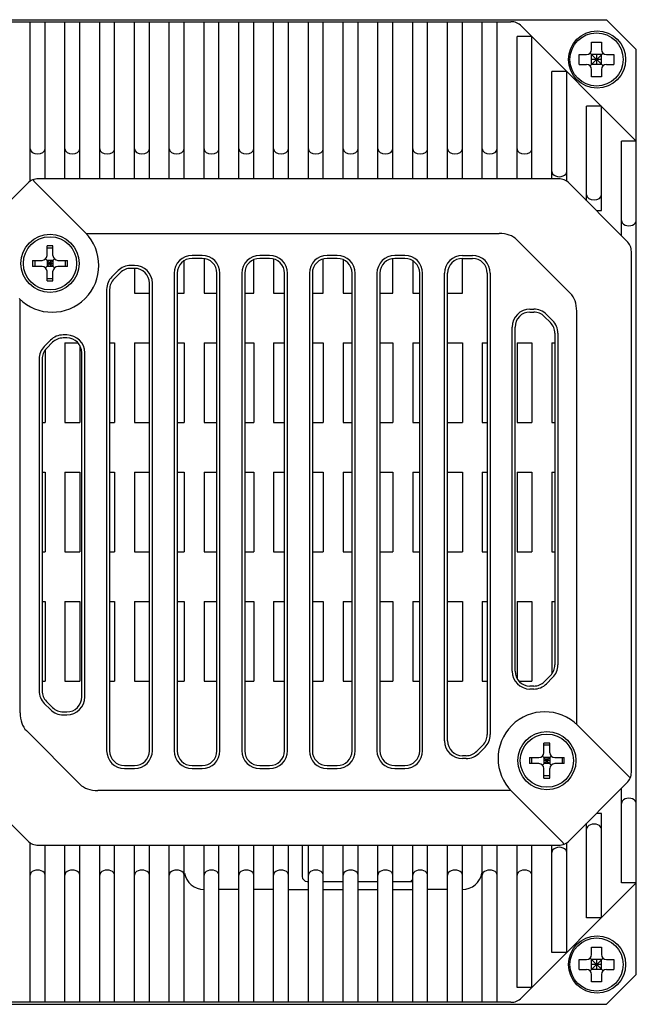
# Model space of a CAD drawing. Header units: millimetres. Extents: x 0 to 559, y 0 to 432.
# Tile 3 of 3: x 440 to 502, y 191 to 290. Entities that reach past the tile are written whole.
import ezdxf

# ---------------------------------------------------------------- set-up
doc = ezdxf.new("R2010")
doc.units = ezdxf.units.MM
doc.header["$LTSCALE"] = 30.734
doc.layers.add('00_COMPONENTS', color=7, linetype='CONTINUOUS')
doc.layers.add('20_ALL_FEATURES', color=7, linetype='CONTINUOUS')

msp = doc.modelspace()

# ---------------------------------------------------------------- linework, layer by layer
at = {"layer": '00_COMPONENTS', "color": 7}
for p, q in [((405.66, 290.297), (498.71, 290.297)), ((497.21, 287.297), (497.21, 288.038)), ((498.21, 288.038), (498.21, 287.297)), ((495.97, 286.797), (496.71, 286.797)), ((497.064, 286.944), (498.357, 285.651)), ((497.064, 285.651), (498.357, 286.944)), ((497.21, 285.797), (497.21, 286.797)), ((498.21, 286.797), (497.21, 286.797)), ((498.21, 286.297), (497.21, 286.297)), ((497.71, 286.797), (497.71, 285.797)), ((498.21, 285.797), (498.21, 286.797)), ((498.71, 286.797), (499.451, 286.797)), ((495.97, 285.797), (496.71, 285.797)), ((498.21, 285.797), (497.21, 285.797)), ((497.21, 284.556), (497.21, 285.297)), ((498.21, 285.297), (498.21, 284.556)), ((498.71, 285.797), (499.451, 285.797)), ((497.21, 196.297), (497.21, 197.038)), ((498.21, 197.038), (498.21, 196.297)), ((495.97, 195.797), (496.71, 195.797)), ((497.064, 195.944), (498.357, 194.651)), ((497.064, 194.651), (498.357, 195.944)), ((497.21, 194.797), (497.21, 195.797)), ((498.21, 195.797), (497.21, 195.797)), ((498.21, 195.297), (497.21, 195.297)), ((497.71, 195.797), (497.71, 194.797)), ((498.21, 194.797), (498.21, 195.797)), ((498.71, 195.797), (499.451, 195.797)), ((495.97, 194.797), (496.71, 194.797)), ((498.21, 194.797), (497.21, 194.797)), ((497.21, 193.556), (497.21, 194.297)), ((498.21, 194.297), (498.21, 193.556)), ((498.71, 194.797), (499.451, 194.797)), ((405.71, 191.297), (498.71, 191.297))]:
    msp.add_line(p, q, dxfattribs=at)
for centre, radius in [((497.76, 286.297), 2.875), ((497.71, 286.297), 2.675), ((497.76, 195.297), 2.875), ((497.71, 195.297), 2.675)]:
    msp.add_circle(centre, radius, dxfattribs=at)
for centre, start, end in [((496.71, 287.297), 270, 0), ((498.71, 287.297), 180, 270), ((496.71, 285.297), 0, 90), ((498.71, 285.297), 90, 180), ((496.71, 196.297), 270, 0), ((498.71, 196.297), 180, 270), ((496.71, 194.297), 0, 90), ((498.71, 194.297), 90, 180)]:
    msp.add_arc(centre, 0.5, start, end, dxfattribs=at)
for points, knots in [([(497.21, 288.038), (497.377, 288.043), (497.71, 288.046), (498.044, 288.043), (498.21, 288.038)], [0, 0, 0, 0, 0.5, 1, 1, 1, 1]), ([(495.961, 286.297), (495.961, 286.381), (495.965, 286.547), (495.967, 286.714), (495.97, 286.797)], [0, 0, 0, 0, 0.500036, 1, 1, 1, 1]), ([(495.97, 285.797), (495.967, 285.88), (495.965, 286.047), (495.961, 286.214), (495.961, 286.297)], [0, 0, 0, 0, 0.499961, 1, 1, 1, 1]), ([(499.451, 286.797), (499.454, 286.714), (499.456, 286.547), (499.46, 286.381), (499.46, 286.297)], [0, 0, 0, 0, 0.499974, 1, 1, 1, 1]), ([(499.46, 286.297), (499.46, 286.214), (499.456, 286.047), (499.454, 285.88), (499.451, 285.797)], [0, 0, 0, 0, 0.500026, 1, 1, 1, 1]), ([(498.21, 284.556), (498.044, 284.551), (497.71, 284.549), (497.377, 284.551), (497.21, 284.556)], [0, 0, 0, 0, 0.5, 1, 1, 1, 1]), ([(497.21, 197.038), (497.377, 197.043), (497.71, 197.046), (498.044, 197.043), (498.21, 197.038)], [0, 0, 0, 0, 0.5, 1, 1, 1, 1]), ([(495.961, 195.297), (495.961, 195.381), (495.965, 195.547), (495.967, 195.714), (495.97, 195.797)], [0, 0, 0, 0, 0.500036, 1, 1, 1, 1]), ([(495.97, 194.797), (495.967, 194.88), (495.965, 195.047), (495.961, 195.214), (495.961, 195.297)], [0, 0, 0, 0, 0.499961, 1, 1, 1, 1]), ([(499.451, 195.797), (499.454, 195.714), (499.456, 195.547), (499.46, 195.381), (499.46, 195.297)], [0, 0, 0, 0, 0.499974, 1, 1, 1, 1]), ([(499.46, 195.297), (499.46, 195.214), (499.456, 195.047), (499.454, 194.88), (499.451, 194.797)], [0, 0, 0, 0, 0.500026, 1, 1, 1, 1]), ([(498.21, 193.556), (498.044, 193.551), (497.71, 193.549), (497.377, 193.551), (497.21, 193.556)], [0, 0, 0, 0, 0.5, 1, 1, 1, 1])]:
    msp.add_open_spline(points, degree=3, knots=knots, dxfattribs=at)
at = {"layer": '20_ALL_FEATURES', "color": 7}
for p, q in [((433.71, 290.097), (489.089, 290.097)), ((440.71, 274.052), (440.71, 290.097)), ((442.21, 274.297), (442.21, 290.097)), ((444.21, 274.297), (444.21, 290.097)), ((445.71, 274.297), (445.71, 290.097)), ((447.71, 274.297), (447.71, 290.097)), ((449.21, 274.297), (449.21, 290.097)), ((451.21, 274.297), (451.21, 290.097)), ((452.71, 274.297), (452.71, 290.097)), ((454.71, 274.297), (454.71, 290.097)), ((456.21, 274.297), (456.21, 290.097)), ((458.21, 274.297), (458.21, 290.097)), ((459.71, 274.297), (459.71, 290.097)), ((461.71, 274.297), (461.71, 290.097)), ((463.21, 274.297), (463.21, 290.097)), ((465.21, 274.297), (465.21, 290.097)), ((466.71, 274.297), (466.71, 290.097)), ((468.71, 274.297), (468.71, 290.097)), ((470.21, 274.297), (470.21, 290.097)), ((472.21, 274.297), (472.21, 290.097)), ((473.71, 274.297), (473.71, 290.097)), ((475.71, 274.297), (475.71, 290.097)), ((477.21, 274.297), (477.21, 290.097)), ((479.21, 274.297), (479.21, 290.097)), ((480.71, 274.297), (480.71, 290.097)), ((482.71, 274.297), (482.71, 290.097)), ((484.21, 274.297), (484.21, 290.097)), ((486.21, 274.297), (486.21, 290.097)), ((487.71, 274.297), (487.71, 290.097)), ((498.71, 290.297), (501.71, 287.297)), ((490.15, 289.658), (501.71, 278.097)), ((489.71, 274.297), (489.71, 288.597)), ((491.21, 288.597), (489.71, 288.597)), ((491.21, 274.297), (491.21, 288.597)), ((501.71, 194.297), (501.71, 287.297)), ((493.21, 274.297), (493.21, 285.097)), ((494.71, 285.097), (493.21, 285.097)), ((494.71, 274.051), (494.71, 285.097)), ((498.21, 281.597), (496.71, 281.597)), ((496.71, 272.097), (496.71, 281.597)), ((498.21, 271.097), (498.21, 281.597)), ((501.71, 278.097), (500.21, 278.097)), ((500.21, 268.597), (500.21, 278.097)), ((493.889, 274.297), (441.532, 274.297)), ((434.65, 268.037), (440.471, 273.858)), ((441.076, 274.073), (446.246, 268.903)), ((494.95, 273.858), (500.771, 268.037)), ((497.71, 271.097), (498.21, 271.097)), ((446.348, 268.797), (487.893, 268.797)), ((442.41, 266.597), (442.41, 267.546)), ((443.01, 267.337), (442.41, 267.337)), ((443.01, 266.597), (443.01, 267.546)), ((489.695, 268.171), (495.084, 262.782)), ((458.01, 266.597), (457.01, 266.597)), ((464.81, 266.597), (463.81, 266.597)), ((471.61, 266.597), (470.61, 266.597)), ((478.41, 266.597), (477.41, 266.597)), ((484.21, 266.597), (485.21, 266.597)), ((501.21, 214.618), (501.21, 266.976)), ((440.961, 266.097), (441.91, 266.097)), ((440.961, 266.097), (440.961, 265.94)), ((440.961, 265.94), (440.961, 265.797)), ((441.91, 265.497), (440.961, 265.497)), ((441.17, 266.097), (441.17, 265.497)), ((442.264, 265.351), (443.157, 266.244)), ((442.264, 266.244), (443.157, 265.351)), ((442.41, 266.097), (442.41, 265.497)), ((443.01, 266.097), (442.41, 266.097)), ((443.01, 265.797), (442.41, 265.797)), ((443.01, 265.497), (442.41, 265.497)), ((442.71, 266.097), (442.71, 265.497)), ((443.01, 266.097), (443.01, 265.497)), ((443.51, 266.097), (444.459, 266.097)), ((444.459, 265.497), (443.51, 265.497)), ((444.25, 266.097), (444.25, 265.497)), ((444.459, 265.497), (444.46, 265.654)), ((444.46, 265.654), (444.46, 265.797)), ((451.21, 265.597), (450.832, 265.597)), ((456.21, 262.797), (456.21, 266.064)), ((458.01, 266.297), (457.01, 266.297)), ((458.21, 266.282), (458.21, 262.797)), ((463.21, 262.797), (463.21, 266.171)), ((464.81, 266.297), (463.81, 266.297)), ((465.21, 266.242), (465.21, 262.797)), ((470.21, 262.797), (470.21, 266.242)), ((471.61, 266.297), (470.61, 266.297)), ((472.21, 266.171), (472.21, 262.797)), ((477.21, 262.797), (477.21, 266.282)), ((478.41, 266.297), (477.41, 266.297)), ((479.21, 266.064), (479.21, 262.797)), ((484.21, 266.297), (485.21, 266.297)), ((484.21, 262.797), (484.21, 266.297)), ((442.41, 264.048), (442.41, 264.997)), ((443.01, 264.048), (443.01, 264.997)), ((449.559, 265.07), (448.937, 264.449)), ((449.771, 264.858), (449.15, 264.237)), ((451.21, 265.297), (450.832, 265.297)), ((451.21, 265.297), (451.21, 262.797)), ((455.21, 264.797), (455.21, 216.797)), ((455.51, 264.797), (455.51, 216.797)), ((459.51, 216.797), (459.51, 264.797)), ((459.81, 216.797), (459.81, 264.797)), ((462.01, 264.797), (462.01, 216.797)), ((462.31, 264.797), (462.31, 216.797)), ((466.31, 216.797), (466.31, 264.797)), ((466.61, 216.797), (466.61, 264.797)), ((468.81, 264.797), (468.81, 216.797)), ((469.11, 264.797), (469.11, 216.797)), ((473.11, 216.797), (473.11, 264.797)), ((473.41, 216.797), (473.41, 264.797)), ((475.61, 264.797), (475.61, 216.797)), ((475.91, 264.797), (475.91, 216.797)), ((479.91, 216.797), (479.91, 264.797)), ((480.21, 216.797), (480.21, 264.797)), ((482.41, 217.797), (482.41, 264.797)), ((482.71, 217.797), (482.71, 264.797)), ((486.71, 264.797), (486.71, 218.418)), ((487.01, 264.797), (487.01, 218.418)), ((443.01, 264.257), (442.41, 264.257)), ((452.71, 216.797), (452.71, 263.797)), ((453.01, 216.797), (453.01, 263.797)), ((448.41, 263.176), (448.41, 216.797)), ((448.71, 263.176), (448.71, 216.797)), ((451.21, 262.797), (452.71, 262.797)), ((455.51, 262.797), (456.21, 262.797)), ((458.21, 262.797), (459.51, 262.797)), ((462.31, 262.797), (463.21, 262.797)), ((465.21, 262.797), (466.31, 262.797)), ((469.11, 262.797), (470.21, 262.797)), ((472.21, 262.797), (473.11, 262.797)), ((475.91, 262.797), (477.21, 262.797)), ((479.21, 262.797), (479.91, 262.797)), ((482.71, 262.797), (484.21, 262.797)), ((439.71, 220.614), (439.71, 262.159)), ((491.01, 261.197), (491.389, 261.197)), ((491.01, 260.897), (491.389, 260.897)), ((492.45, 260.458), (493.071, 259.837)), ((493.283, 260.049), (492.662, 260.67)), ((495.71, 219.435), (495.71, 260.98)), ((489.21, 224.797), (489.21, 259.397)), ((489.51, 224.797), (489.51, 259.397)), ((444.41, 258.597), (444.032, 258.597)), ((493.51, 258.776), (493.51, 225.418)), ((493.81, 258.776), (493.81, 225.418)), ((442.759, 258.07), (442.137, 257.449)), ((442.971, 257.858), (442.35, 257.237)), ((444.41, 258.297), (444.032, 258.297)), ((444.21, 257.797), (444.21, 249.797)), ((444.21, 257.797), (445.527, 257.797)), ((445.71, 257.545), (445.71, 249.797)), ((448.71, 257.797), (449.21, 257.797)), ((449.21, 257.797), (449.21, 249.797)), ((451.21, 257.797), (451.21, 249.797)), ((451.21, 257.797), (452.71, 257.797)), ((455.51, 257.797), (456.21, 257.797)), ((456.21, 257.797), (456.21, 249.797)), ((458.21, 257.797), (458.21, 249.797)), ((458.21, 257.797), (459.51, 257.797)), ((462.31, 257.797), (463.21, 257.797)), ((463.21, 257.797), (463.21, 249.797)), ((465.21, 257.797), (465.21, 249.797)), ((465.21, 257.797), (466.31, 257.797)), ((469.11, 257.797), (470.21, 257.797)), ((470.21, 257.797), (470.21, 249.797)), ((472.21, 257.797), (473.11, 257.797)), ((472.21, 257.797), (472.21, 249.797)), ((475.91, 257.797), (477.21, 257.797)), ((477.21, 257.797), (477.21, 249.797)), ((479.21, 257.797), (479.91, 257.797)), ((479.21, 257.797), (479.21, 249.797)), ((482.71, 257.797), (484.21, 257.797)), ((484.21, 257.797), (484.21, 249.797)), ((486.21, 257.797), (486.71, 257.797)), ((486.21, 257.797), (486.21, 249.797)), ((489.71, 257.797), (491.21, 257.797)), ((489.71, 257.797), (489.71, 249.797)), ((491.21, 257.797), (491.21, 249.797)), ((493.21, 257.797), (493.51, 257.797)), ((493.21, 257.797), (493.21, 249.797)), ((442.21, 257.074), (442.21, 249.797)), ((445.91, 222.197), (445.91, 256.797)), ((446.21, 222.197), (446.21, 256.797)), ((441.61, 256.176), (441.61, 222.818)), ((441.91, 256.176), (441.91, 222.818)), ((441.91, 249.797), (442.21, 249.797)), ((444.21, 249.797), (445.71, 249.797)), ((448.71, 249.797), (449.21, 249.797)), ((451.21, 249.797), (452.71, 249.797)), ((455.51, 249.797), (456.21, 249.797)), ((458.21, 249.797), (459.51, 249.797)), ((462.31, 249.797), (463.21, 249.797)), ((465.21, 249.797), (466.31, 249.797)), ((469.11, 249.797), (470.21, 249.797)), ((472.21, 249.797), (473.11, 249.797)), ((475.91, 249.797), (477.21, 249.797)), ((479.21, 249.797), (479.91, 249.797)), ((482.71, 249.797), (484.21, 249.797)), ((486.21, 249.797), (486.71, 249.797)), ((489.71, 249.797), (491.21, 249.797)), ((493.21, 249.797), (493.51, 249.797)), ((441.91, 244.797), (442.21, 244.797)), ((442.21, 244.797), (442.21, 236.797)), ((444.21, 244.797), (444.21, 236.797)), ((444.21, 244.797), (445.71, 244.797)), ((445.71, 244.797), (445.71, 236.797)), ((448.71, 244.797), (449.21, 244.797)), ((449.21, 244.797), (449.21, 236.797)), ((451.21, 244.797), (451.21, 236.797)), ((451.21, 244.797), (452.71, 244.797)), ((455.51, 244.797), (456.21, 244.797)), ((456.21, 244.797), (456.21, 236.797)), ((458.21, 244.797), (459.51, 244.797)), ((458.21, 244.797), (458.21, 236.797)), ((462.31, 244.797), (463.21, 244.797)), ((463.21, 244.797), (463.21, 236.797)), ((465.21, 244.797), (466.31, 244.797)), ((465.21, 244.797), (465.21, 236.797)), ((469.11, 244.797), (470.21, 244.797)), ((470.21, 244.797), (470.21, 236.797)), ((472.21, 244.797), (473.11, 244.797)), ((472.21, 244.797), (472.21, 236.797)), ((475.91, 244.797), (477.21, 244.797)), ((477.21, 244.797), (477.21, 236.797)), ((479.21, 244.797), (479.91, 244.797)), ((479.21, 244.797), (479.21, 236.797)), ((482.71, 244.797), (484.21, 244.797)), ((484.21, 244.797), (484.21, 236.797)), ((486.21, 244.797), (486.71, 244.797)), ((486.21, 244.797), (486.21, 236.797)), ((489.71, 244.797), (491.21, 244.797)), ((489.71, 244.797), (489.71, 236.797)), ((491.21, 244.797), (491.21, 236.797)), ((493.21, 244.797), (493.51, 244.797)), ((493.21, 244.797), (493.21, 236.797)), ((441.91, 236.797), (442.21, 236.797)), ((444.21, 236.797), (445.71, 236.797)), ((448.71, 236.797), (449.21, 236.797)), ((451.21, 236.797), (452.71, 236.797)), ((455.51, 236.797), (456.21, 236.797)), ((458.21, 236.797), (459.51, 236.797)), ((462.31, 236.797), (463.21, 236.797)), ((465.21, 236.797), (466.31, 236.797)), ((469.11, 236.797), (470.21, 236.797)), ((472.21, 236.797), (473.11, 236.797)), ((475.91, 236.797), (477.21, 236.797)), ((479.21, 236.797), (479.91, 236.797)), ((482.71, 236.797), (484.21, 236.797)), ((486.21, 236.797), (486.71, 236.797)), ((489.71, 236.797), (491.21, 236.797)), ((493.21, 236.797), (493.51, 236.797)), ((441.91, 231.797), (442.21, 231.797)), ((442.21, 231.797), (442.21, 223.797)), ((444.21, 231.797), (445.71, 231.797)), ((444.21, 231.797), (444.21, 223.797)), ((445.71, 231.797), (445.71, 223.797)), ((448.71, 231.797), (449.21, 231.797)), ((449.21, 231.797), (449.21, 223.797)), ((451.21, 231.797), (452.71, 231.797)), ((451.21, 231.797), (451.21, 223.797)), ((455.51, 231.797), (456.21, 231.797)), ((456.21, 231.797), (456.21, 223.797)), ((458.21, 231.797), (459.51, 231.797)), ((458.21, 231.797), (458.21, 223.797)), ((462.31, 231.797), (463.21, 231.797)), ((463.21, 231.797), (463.21, 223.797)), ((465.21, 231.797), (466.31, 231.797)), ((465.21, 231.797), (465.21, 223.797)), ((469.11, 231.797), (470.21, 231.797)), ((470.21, 231.797), (470.21, 223.797)), ((472.21, 231.797), (473.11, 231.797)), ((472.21, 231.797), (472.21, 223.797)), ((475.91, 231.797), (477.21, 231.797)), ((477.21, 231.797), (477.21, 223.797)), ((479.21, 231.797), (479.91, 231.797)), ((479.21, 231.797), (479.21, 223.797)), ((482.71, 231.797), (484.21, 231.797)), ((484.21, 231.797), (484.21, 223.797)), ((486.21, 231.797), (486.71, 231.797)), ((486.21, 231.797), (486.21, 223.797)), ((489.71, 231.797), (491.21, 231.797)), ((489.71, 231.797), (489.71, 224.049)), ((491.21, 231.797), (491.21, 223.797)), ((493.21, 231.797), (493.51, 231.797)), ((493.21, 231.797), (493.21, 224.521)), ((441.91, 223.797), (442.21, 223.797)), ((444.21, 223.797), (445.71, 223.797)), ((448.71, 223.797), (449.21, 223.797)), ((451.21, 223.797), (452.71, 223.797)), ((455.51, 223.797), (456.21, 223.797)), ((458.21, 223.797), (459.51, 223.797)), ((462.31, 223.797), (463.21, 223.797)), ((465.21, 223.797), (466.31, 223.797)), ((469.11, 223.797), (470.21, 223.797)), ((472.21, 223.797), (473.11, 223.797)), ((475.91, 223.797), (477.21, 223.797)), ((479.21, 223.797), (479.91, 223.797)), ((482.71, 223.797), (484.21, 223.797)), ((486.21, 223.797), (486.71, 223.797)), ((489.894, 223.797), (491.21, 223.797)), ((493.071, 224.358), (492.45, 223.737)), ((492.662, 223.524), (493.283, 224.146)), ((491.389, 223.297), (491.01, 223.297)), ((491.389, 222.997), (491.01, 222.997)), ((442.137, 221.546), (442.759, 220.924)), ((442.35, 221.758), (442.971, 221.137)), ((444.032, 220.697), (444.41, 220.697)), ((444.032, 220.397), (444.41, 220.397)), ((445.725, 213.423), (440.336, 218.812)), ((495.816, 219.333), (500.986, 214.163)), ((486.271, 217.358), (485.65, 216.737)), ((485.862, 216.524), (486.483, 217.146)), ((492.41, 216.597), (492.41, 217.546)), ((493.01, 217.337), (492.41, 217.337)), ((493.01, 216.597), (493.01, 217.546)), ((484.589, 216.297), (484.21, 216.297)), ((484.589, 215.997), (484.21, 215.997)), ((490.961, 216.097), (491.91, 216.097)), ((490.961, 216.097), (490.961, 215.94)), ((490.961, 215.94), (490.961, 215.797)), ((491.17, 216.097), (491.17, 215.497)), ((492.264, 216.244), (493.157, 215.351)), ((492.264, 215.351), (493.157, 216.244)), ((493.01, 216.097), (492.41, 216.097)), ((492.41, 216.097), (492.41, 215.497)), ((492.71, 216.097), (492.71, 215.497)), ((493.01, 216.097), (493.01, 215.497)), ((493.51, 216.097), (494.459, 216.097)), ((494.25, 216.097), (494.25, 215.497)), ((450.21, 215.297), (451.21, 215.297)), ((450.21, 214.997), (451.21, 214.997)), ((457.01, 215.297), (458.01, 215.297)), ((457.01, 214.997), (458.01, 214.997)), ((463.81, 215.297), (464.81, 215.297)), ((463.81, 214.997), (464.81, 214.997)), ((470.61, 215.297), (471.61, 215.297)), ((470.61, 214.997), (471.61, 214.997)), ((477.41, 215.297), (478.41, 215.297)), ((477.41, 214.997), (478.41, 214.997)), ((491.91, 215.497), (490.961, 215.497)), ((493.01, 215.797), (492.41, 215.797)), ((493.01, 215.497), (492.41, 215.497)), ((492.41, 214.048), (492.41, 214.997)), ((493.01, 214.048), (493.01, 214.997)), ((494.459, 215.497), (493.51, 215.497)), ((494.459, 215.497), (494.46, 215.654)), ((494.46, 215.654), (494.46, 215.797)), ((493.01, 214.257), (492.41, 214.257)), ((434.65, 213.558), (440.471, 207.737)), ((500.771, 213.558), (494.95, 207.737)), ((500.21, 203.497), (500.21, 212.997)), ((489.072, 212.797), (447.527, 212.797)), ((494.345, 207.522), (489.175, 212.692)), ((498.21, 210.497), (497.71, 210.497)), ((498.21, 199.997), (498.21, 210.497)), ((496.71, 199.997), (496.71, 209.497)), ((440.71, 191.497), (440.71, 207.544)), ((441.532, 207.297), (493.889, 207.297)), ((442.21, 191.497), (442.21, 207.297)), ((444.21, 191.497), (444.21, 207.297)), ((445.71, 191.497), (445.71, 207.297)), ((447.71, 191.497), (447.71, 207.297)), ((449.21, 191.497), (449.21, 207.297)), ((451.21, 191.497), (451.21, 207.297)), ((452.71, 191.497), (452.71, 207.297)), ((454.71, 191.497), (454.71, 207.297)), ((456.21, 191.497), (456.21, 207.297)), ((458.21, 191.497), (458.21, 207.297)), ((459.71, 191.497), (459.71, 207.297)), ((461.71, 191.497), (461.71, 207.297)), ((463.21, 191.497), (463.21, 207.297)), ((465.21, 191.497), (465.21, 207.297)), ((466.71, 191.497), (466.71, 207.297)), ((468.09, 207.297), (468.09, 204.152)), ((468.71, 191.497), (468.71, 207.297)), ((470.21, 191.497), (470.21, 207.297)), ((472.21, 191.497), (472.21, 207.297)), ((473.71, 191.497), (473.71, 207.297)), ((475.71, 191.497), (475.71, 207.297)), ((477.21, 191.497), (477.21, 207.297)), ((479.21, 191.497), (479.21, 207.297)), ((480.71, 191.497), (480.71, 207.297)), ((482.71, 191.497), (482.71, 207.297)), ((484.21, 191.497), (484.21, 207.297)), ((486.21, 191.497), (486.21, 207.297)), ((487.71, 191.497), (487.71, 207.297)), ((489.71, 192.997), (489.71, 207.297)), ((491.21, 192.997), (491.21, 207.297)), ((493.21, 196.497), (493.21, 207.297)), ((494.71, 196.497), (494.71, 207.543)), ((468.59, 203.652), (468.71, 203.652)), ((470.21, 203.652), (472.21, 203.652)), ((473.71, 203.652), (475.71, 203.652)), ((477.21, 203.652), (479.21, 203.652)), ((501.71, 203.497), (490.15, 191.937)), ((501.71, 203.497), (500.21, 203.497)), ((461.71, 202.847), (459.71, 202.847)), ((465.21, 202.847), (463.21, 202.847)), ((466.71, 202.847), (468.71, 202.847)), ((470.21, 202.847), (472.21, 202.847)), ((473.71, 202.847), (475.71, 202.847)), ((477.21, 202.847), (479.21, 202.847)), ((482.71, 202.847), (480.71, 202.847)), ((498.21, 199.997), (496.71, 199.997)), ((494.71, 196.497), (493.21, 196.497)), ((501.71, 194.297), (498.71, 191.297)), ((491.21, 192.997), (489.71, 192.997)), ((489.089, 191.497), (433.71, 191.497))]:
    msp.add_line(p, q, dxfattribs=at)
for centre, radius in [((442.71, 265.797), 2.925), ((442.71, 265.797), 2.675), ((492.71, 215.797), 2.925), ((492.71, 215.797), 2.675)]:
    msp.add_circle(centre, radius, dxfattribs=at)
for centre, radius, start, end in [((489.089, 288.597), 1.5, 45, 90), ((441.532, 272.797), 1.5, 90, 135), ((441.147, 274.143), 0.1, 105.95717, 225), ((493.889, 272.797), 1.5, 45, 90), ((442.925, 265.582), 4.696, 225, 45), ((442.71, 165.313), 102.234, 89.83187, 90.16813), ((499.71, 266.976), 1.5, 0, 45), ((441.91, 266.597), 0.5, 270, 0), ((443.51, 266.597), 0.5, 180, 270), ((457.01, 264.797), 1.8, 90, 180), ((458.01, 264.797), 1.8, 0, 90), ((463.81, 264.797), 1.8, 90, 180), ((464.81, 264.797), 1.8, 0, 90), ((470.61, 264.797), 1.8, 90, 180), ((471.61, 264.797), 1.8, 0, 90), ((477.41, 264.797), 1.8, 90, 180), ((478.41, 264.797), 1.8, 0, 90), ((484.21, 264.797), 1.8, 90, 180), ((485.21, 264.797), 1.8, 0, 90), ((543.195, 265.779), 102.234, 179.98984, 180.15797), ((441.91, 264.997), 0.5, 0, 90), ((443.51, 264.997), 0.5, 90, 180), ((342.226, 265.815), 102.234, 359.98984, 0.15797), ((450.832, 263.797), 1.8, 90, 135), ((451.21, 263.797), 1.8, 0, 90), ((457.01, 264.797), 1.5, 90, 180), ((458.01, 264.797), 1.5, 0, 90), ((463.81, 264.797), 1.5, 90, 180), ((464.81, 264.797), 1.5, 0, 90), ((470.61, 264.797), 1.5, 90, 180), ((471.61, 264.797), 1.5, 0, 90), ((477.41, 264.797), 1.5, 90, 180), ((478.41, 264.797), 1.5, 0, 90), ((484.21, 264.797), 1.5, 90, 180), ((485.21, 264.797), 1.5, 0, 90), ((450.21, 263.176), 1.8, 135, 180), ((450.832, 263.797), 1.5, 90, 135), ((451.21, 263.797), 1.5, 0, 90), ((442.71, 366.281), 102.234, 269.83187, 270.16813), ((450.21, 263.176), 1.5, 135, 180), ((491.01, 259.397), 1.8, 90, 180), ((491.01, 259.397), 1.5, 90, 180), ((491.389, 259.397), 1.8, 45, 90), ((491.389, 259.397), 1.5, 45, 90), ((492.01, 258.776), 1.5, 0, 45), ((492.01, 258.776), 1.8, 0, 45), ((444.032, 256.797), 1.8, 90, 135), ((444.41, 256.797), 1.8, 0, 90), ((443.41, 256.176), 1.8, 135, 180), ((444.032, 256.797), 1.5, 90, 135), ((444.41, 256.797), 1.5, 0, 90), ((443.41, 256.176), 1.5, 135, 180), ((491.01, 224.797), 1.8, 180, 270), ((491.01, 224.797), 1.5, 180, 270), ((492.01, 225.418), 1.5, 315, 0), ((492.01, 225.418), 1.8, 315, 0), ((443.41, 222.818), 1.8, 180, 225), ((443.41, 222.818), 1.5, 180, 225), ((491.389, 224.797), 1.5, 270, 315), ((491.389, 224.797), 1.8, 270, 315), ((444.41, 222.197), 1.8, 270, 0), ((444.41, 222.197), 1.5, 270, 0), ((444.032, 222.197), 1.8, 225, 270), ((444.032, 222.197), 1.5, 225, 270), ((492.495, 216.012), 4.696, 45, 225), ((485.21, 218.418), 1.5, 315, 0), ((485.21, 218.418), 1.8, 315, 0), ((484.21, 217.797), 1.8, 180, 270), ((484.21, 217.797), 1.5, 180, 270), ((492.71, 115.313), 102.234, 89.83187, 90.16813), ((450.21, 216.797), 1.8, 180, 270), ((450.21, 216.797), 1.5, 180, 270), ((451.21, 216.797), 1.8, 270, 0), ((451.21, 216.797), 1.5, 270, 0), ((457.01, 216.797), 1.8, 180, 270), ((457.01, 216.797), 1.5, 180, 270), ((458.01, 216.797), 1.8, 270, 0), ((458.01, 216.797), 1.5, 270, 0), ((463.81, 216.797), 1.8, 180, 270), ((463.81, 216.797), 1.5, 180, 270), ((464.81, 216.797), 1.8, 270, 0), ((464.81, 216.797), 1.5, 270, 0), ((470.61, 216.797), 1.8, 180, 270), ((470.61, 216.797), 1.5, 180, 270), ((471.61, 216.797), 1.8, 270, 0), ((471.61, 216.797), 1.5, 270, 0), ((477.41, 216.797), 1.8, 180, 270), ((477.41, 216.797), 1.5, 180, 270), ((478.41, 216.797), 1.8, 270, 0), ((478.41, 216.797), 1.5, 270, 0), ((484.589, 217.797), 1.5, 270, 315), ((484.589, 217.797), 1.8, 270, 315), ((491.91, 216.597), 0.5, 270, 0), ((493.51, 216.597), 0.5, 180, 270), ((392.226, 215.815), 102.234, 359.98984, 0.15797), ((593.195, 215.779), 102.234, 179.98984, 180.15797), ((491.91, 214.997), 0.5, 0, 90), ((493.51, 214.997), 0.5, 90, 180), ((492.71, 316.281), 102.234, 269.83187, 270.16813), ((499.71, 214.618), 1.5, 315, 0), ((501.056, 214.234), 0.1, 225, 344.04283), ((441.532, 208.797), 1.5, 225, 270), ((493.889, 208.797), 1.5, 270, 315), ((494.274, 207.451), 0.1, 285.95717, 45), ((458.21, 204.847), 2, 190.08316, 270), ((468.59, 204.152), 0.5, 180, 270), ((484.21, 204.847), 2, 270, 349.91603), ((482.71, 200.297), 5, 134.46408, 137.81667), ((489.089, 192.997), 1.5, 270, 315)]:
    msp.add_arc(centre, radius, start, end, dxfattribs=at)
for centre, major_axis, ratio, start_param, end_param in [((441.46, 277.316), (0.75, 0), 0.692433, 3.141593, 6.283185), ((444.96, 277.316), (0.75, 0), 0.692433, 3.141593, 6.283185), ((448.46, 277.316), (0.75, 0), 0.692433, 3.141593, 6.283185), ((451.96, 277.316), (0.75, 0), 0.692433, 3.141593, 6.283185), ((455.46, 277.316), (0.75, 0), 0.692433, 3.141593, 6.283185), ((458.96, 277.316), (0.75, 0), 0.692433, 3.141593, 6.283185), ((462.46, 277.316), (0.75, 0), 0.692433, 3.141593, 6.283185), ((465.96, 277.316), (0.75, 0), 0.692433, 3.141593, 6.283185), ((469.46, 277.316), (0.75, 0), 0.692433, 3.141593, 6.283185), ((472.96, 277.316), (0.75, 0), 0.692433, 3.141593, 6.283185), ((476.46, 277.316), (0.75, 0), 0.692433, 3.141593, 6.283185), ((479.96, 277.316), (0.75, 0), 0.692433, 3.141593, 6.283185), ((483.46, 277.316), (0.75, 0), 0.692433, 3.141593, 6.283185), ((486.96, 277.316), (0.75, 0), 0.692433, 3.141593, 6.283185), ((490.46, 277.316), (0.75, 0), 0.692433, 3.141593, 6.283185), ((493.96, 275.031), (0.75, 0), 0.692433, -3.141593, 0), ((497.46, 272.701), (0.75, 0), 0.692433, 3.141593, 6.283185), ((500.96, 270.1), (0.75, 0), 0.692433, -3.141593, 0), ((480.026, 258.502), (-9.67, -9.67), 0.365636, 3.141593, 3.492129), ((485.415, 253.113), (9.67, 9.67), 0.365636, -0.350536, 0), ((450.006, 228.482), (-9.67, -9.67), 0.365636, -0.350536, 0), ((455.395, 223.093), (9.67, 9.67), 0.365636, 3.141593, 3.492129), ((500.96, 211.495), (0.75, 0), 0.692433, 0, 3.141593), ((497.46, 208.893), (0.75, 0), 0.692433, 0, 3.141593), ((493.96, 206.563), (0.75, 0), 0.692433, 0, 3.141593), ((441.46, 204.278), (0.75, 0), 0.692433, 0, 3.141593), ((444.96, 204.278), (0.75, 0), 0.692433, 0, 3.141593), ((448.46, 204.278), (0.75, 0), 0.692433, 0, 3.141593), ((451.96, 204.278), (0.75, 0), 0.692433, 0, 3.141593), ((455.46, 204.278), (0.75, 0), 0.692433, 0, 3.141593), ((458.96, 204.278), (0.75, 0), 0.692433, 0, 3.141593), ((462.46, 204.278), (0.75, 0), 0.692433, 0, 3.141593), ((465.96, 204.278), (0.75, 0), 0.692433, 0, 3.141593), ((469.46, 204.278), (0.75, 0), 0.692433, 0, 3.141593), ((472.96, 204.278), (0.75, 0), 0.692433, 0, 3.141593), ((476.46, 204.278), (0.75, 0), 0.692433, 0, 3.141593), ((479.96, 204.278), (0.75, 0), 0.692433, 0, 3.141593), ((483.46, 204.278), (0.75, 0), 0.692433, 0, 3.141593), ((486.96, 204.278), (0.75, 0), 0.692433, 0, 3.141593), ((490.46, 204.278), (0.75, 0), 0.692433, 0, 3.141593)]:
    msp.add_ellipse(centre, major_axis=major_axis, ratio=ratio, start_param=start_param, end_param=end_param, dxfattribs=at)

doc.saveas('drawing.dxf')
